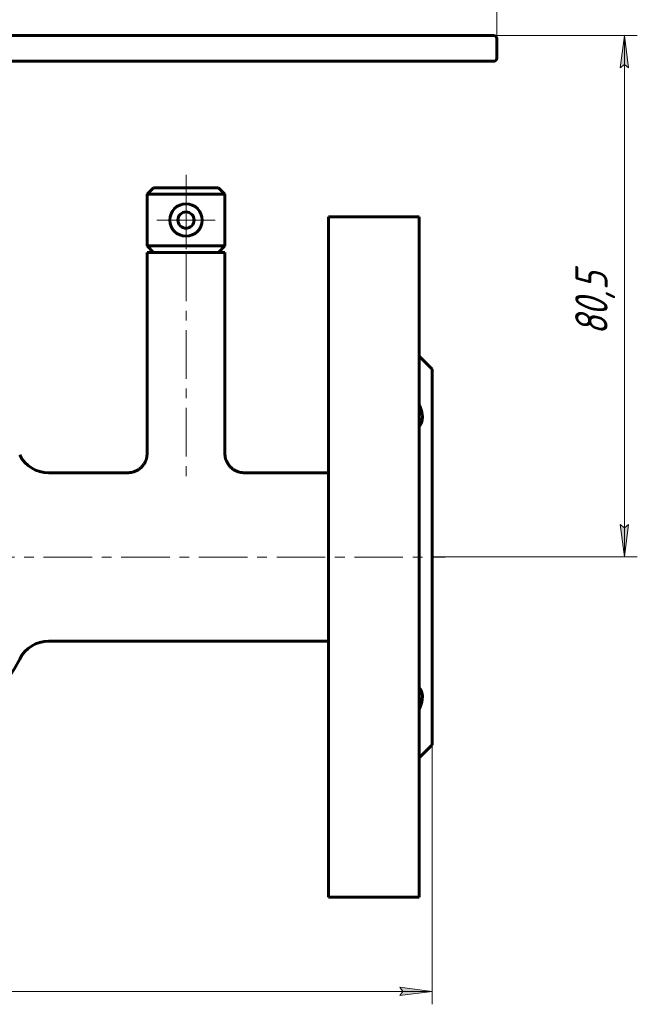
# Model space of a CAD drawing. Header units: millimetres. Extents: x 0 to 594, y 0 to 420.
# Tile 17 of 19: x 243 to 339, y 177 to 329. Entities that reach past the tile are written whole.
import ezdxf

# ---------------------------------------------------------------- set-up
doc = ezdxf.new("R2010")
doc.units = ezdxf.units.MM
for name, pattern in [('K5LT_AXLED', [12, 7.5, -1.5, 1.5, -1.5]), ('K5LT_BASIC', [0]), ('K5LT_THIN', [0])]:
    doc.linetypes.add(name, pattern=pattern)
doc.layers.add('Системный слой', color=7, linetype='Continuous')
doc.layers.add('Системный слой (1)', color=7, linetype='Continuous', true_color=0x6c6c6c)
doc.styles.add('KDIMTEXTSTYLE', font='GOST_AU.SHX', dxfattribs={"width": 0.96, "oblique": 15, "height": 5})
doc.styles.add('KTEXTSTYLE', font='GOST_AU.SHX', dxfattribs={"width": 0.96, "height": 5})
doc.dimstyles.new('KDIMSTYLE (1.00)', dxfattribs={"dimtxt": 5, "dimasz": 1, "dimexe": 2, "dimexo": 0, "dimgap": 1, "dimtad": 1, "dimtxsty": 'KDIMTEXTSTYLE', "dimsah": 1, "dimcen": 0, "dimdle": 1, "dimadec": 0, "dimazin": 0, "dimtfac": 0.667, "dimtmove": 0, "dimatfit": 3, "dimfxl": 1, "dimtvp": 1, "dimtolj": 1, "dimtzin": 0, "dimarcsym": 0})

# ---------------------------------------------------------------- blocks, each defined once
blk = doc.blocks.new('U1')
at = {"layer": 'Системный слой (1)', "color": 150, "linetype": 'K5LT_BASIC', "lineweight": 60, "true_color": 0x0080ff}
for p, q in [((304.9, 246.41), (304.9, 298.91)), ((304.9, 193.91), (304.9, 246.41))]:
    blk.add_line(p, q, dxfattribs=at)
blk = doc.blocks.new('U4')
at = {"layer": 'Системный слой (1)', "color": 150, "linetype": 'K5LT_BASIC', "lineweight": 60, "true_color": 0x0080ff}
for p, q in [((259.9, 259.41), (247.68, 259.41)), ((290.9, 259.41), (277.9, 259.41))]:
    blk.add_line(p, q, dxfattribs=at)
blk = doc.blocks.new('U5')
at = {"layer": 'Системный слой (1)', "color": 150, "linetype": 'K5LT_BASIC', "lineweight": 60, "true_color": 0x0080ff}
for p, q in [((290.9, 246.41), (290.9, 298.91)), ((290.9, 193.91), (290.9, 246.41))]:
    blk.add_line(p, q, dxfattribs=at)
blk = doc.blocks.new('U7')
at = {"layer": 'Системный слой (1)', "color": 150, "linetype": 'K5LT_BASIC', "lineweight": 60, "true_color": 0x0080ff}
for p, q in [((306.9, 246.41), (306.9, 275.41)), ((306.9, 217.41), (306.9, 246.41))]:
    blk.add_line(p, q, dxfattribs=at)
blk = doc.blocks.new('D0')
at = {"layer": 'Системный слой (1)'}
for points in [[(61.4, 179.37), (61.9, 180.03), (56.9, 179.37), (61.9, 178.72)], [(301.9, 178.72), (306.9, 179.37), (301.9, 180.03), (302.4, 179.37)]]:
    blk.add_hatch(color=7, dxfattribs=at).paths.add_polyline_path(points)
at = {"layer": 'Системный слой (1)', "color": 7, "linetype": 'K5LT_THIN', "lineweight": 18}
for p, q in [((56.9, 217.41), (56.9, 177.37)), ((306.9, 217.41), (306.9, 177.37)), ((56.9, 179.37), (61.9, 180.03)), ((61.9, 178.72), (56.9, 179.37)), ((56.9, 179.37), (306.9, 179.37)), ((61.9, 180.03), (61.4, 179.37)), ((61.4, 179.37), (61.9, 178.72)), ((302.4, 179.37), (301.9, 180.03)), ((301.9, 180.03), (306.9, 179.37)), ((306.9, 179.37), (301.9, 178.72)), ((301.9, 178.72), (302.4, 179.37))]:
    blk.add_line(p, q, dxfattribs=at)
blk.add_wipeout([(173.51, 180.37), (173.51, 187.76), (189.61, 187.76), (189.61, 180.37)]).dxf.layer = 'Системный слой (1)'
at = {"layer": 'Системный слой (1)', "color": 7, "char_height": 5, "attachment_point": 1, "style": 'KTEXTSTYLE'}
for s, insert in [('\\H5.0;\\W1.000;\\Q15;\\Q15;\\W0.965;250', (173.51, 186.96)), ('\\H5.0;\\W1.000;\\Q15;\\Q15;\\W0.965;±', (182.64, 186.96)), ('\\H5.0;\\W1.000;\\Q15;\\Q15;\\W0.965;3', (185.55, 186.96))]:
    blk.add_mtext(s, dxfattribs=dict(at, insert=insert))
blk = doc.blocks.new('KDIMARROW_01')
at = {"layer": 'Системный слой'}
blk.add_hatch(color=0, dxfattribs=at).paths.add_polyline_path([(0, 0), (-5, 0.66), (-4.5, 0), (-5, -0.66)])
at = {"layer": 'Системный слой', "color": 0, "linetype": 'K5LT_THIN', "lineweight": 18}
for p, q in [((-4.5, 0), (-5, 0.66)), ((-5, 0.66), (0, 0)), ((0, 0), (-5, -0.66)), ((-5, -0.66), (-4.5, 0))]:
    blk.add_line(p, q, dxfattribs=at)
at = {"layer": 'Системный слой (1)', "color": 0, "linetype": 'K5LT_THIN', "lineweight": 18}
blk.add_line((427.72, 246.41), (426.72, 246.41), dxfattribs=at)
blk = doc.blocks.new('D1')
at = {"layer": 'Системный слой (1)'}
for points in [[(186.4, 335.39), (186.9, 336.05), (181.9, 335.39), (186.9, 334.73)], [(316.9, 335.39), (311.9, 336.05), (312.4, 335.39), (311.9, 334.73)]]:
    blk.add_hatch(color=7, dxfattribs=at).paths.add_polyline_path(points)
at = {"layer": 'Системный слой (1)', "color": 7, "linetype": 'K5LT_THIN', "lineweight": 18}
for p, q in [((181.9, 311.41), (181.9, 337.39)), ((316.9, 326.41), (316.9, 337.39)), ((181.9, 335.39), (186.9, 336.05)), ((186.9, 336.05), (186.4, 335.39)), ((312.4, 335.39), (311.9, 336.05)), ((311.9, 336.05), (316.9, 335.39)), ((186.9, 334.73), (181.9, 335.39)), ((316.9, 335.39), (181.9, 335.39)), ((186.4, 335.39), (186.9, 334.73)), ((316.9, 335.39), (311.9, 334.73)), ((311.9, 334.73), (312.4, 335.39))]:
    blk.add_line(p, q, dxfattribs=at)
blk.add_wipeout([(244.59, 336.39), (244.59, 343.77), (253.83, 343.77), (253.83, 336.39)]).dxf.layer = 'Системный слой (1)'
at = {"layer": 'Системный слой (1)', "color": 7, "insert": (244.59, 342.98), "char_height": 5, "attachment_point": 1, "style": 'KTEXTSTYLE'}
blk.add_mtext('\\H5.0;\\W1.000;\\Q15;\\Q15;\\W0.965;135', dxfattribs=at)
blk = doc.blocks.new('D2')
at = {"layer": 'Системный слой (1)'}
for points in [[(337.25, 321.91), (336.59, 326.91), (335.93, 321.91), (336.59, 322.41)], [(336.59, 246.41), (337.25, 251.41), (336.59, 250.91), (335.93, 251.41)]]:
    blk.add_hatch(color=7, dxfattribs=at).paths.add_polyline_path(points)
at = {"layer": 'Системный слой (1)', "color": 7, "linetype": 'K5LT_THIN', "lineweight": 18}
for p, q in [((306.9, 326.91), (338.59, 326.91)), ((335.93, 321.91), (336.59, 326.91)), ((336.59, 326.91), (337.25, 321.91)), ((336.59, 326.91), (336.59, 246.41)), ((336.59, 322.41), (335.93, 321.91)), ((337.25, 321.91), (336.59, 322.41)), ((336.59, 246.41), (335.93, 251.41)), ((335.93, 251.41), (336.59, 250.91)), ((336.59, 250.91), (337.25, 251.41)), ((337.25, 251.41), (336.59, 246.41)), ((306.9, 246.41), (338.59, 246.41))]:
    blk.add_line(p, q, dxfattribs=at)
blk.add_wipeout([(335.59, 280.66), (328.21, 280.66), (328.21, 292.18), (335.59, 292.18)]).dxf.layer = 'Системный слой (1)'
at = {"layer": 'Системный слой (1)', "color": 7, "insert": (329, 280.66), "char_height": 5, "attachment_point": 1, "rotation": 90, "style": 'KTEXTSTYLE'}
blk.add_mtext('\\H5.0;\\W1.000;\\Q15;\\Q15;\\W0.965;80,5', dxfattribs=at)
blk = doc.blocks.new('U39')
at = {"layer": 'Системный слой (1)', "color": 30, "linetype": 'K5LT_AXLED', "lineweight": 18, "true_color": 0xff8000}
for q in [(268.9, 302.91), (264.4, 298.41), (273.4, 298.41), (268.9, 293.91)]:
    blk.add_line((268.9, 298.41), q, dxfattribs=at)

msp = doc.modelspace()

# ---------------------------------------------------------------- linework, layer by layer
at = {"layer": 'Системный слой (1)', "color": 150, "linetype": 'K5LT_BASIC', "lineweight": 60, "true_color": 0x0080ff}
for p, q in [((236.898, 326.909), (306.898, 326.909)), ((306.898, 326.909), (316.398, 326.909)), ((316.898, 326.409), (316.898, 323.409)), ((306.898, 322.909), (236.898, 322.909)), ((316.398, 322.909), (306.898, 322.909)), ((263.898, 303.409), (262.898, 302.409)), ((262.898, 302.409), (274.898, 302.409)), ((262.898, 302.409), (262.898, 294.409)), ((263.898, 303.409), (273.898, 303.409)), ((273.898, 303.409), (274.898, 302.409)), ((274.898, 302.409), (274.898, 294.409)), ((304.898, 298.909), (290.898, 298.909)), ((263.898, 293.409), (262.898, 294.409)), ((262.898, 294.409), (274.898, 294.409)), ((262.898, 293.409), (262.898, 262.409)), ((262.898, 293.409), (274.898, 293.409)), ((273.898, 293.409), (274.898, 294.409)), ((274.898, 293.409), (274.898, 262.409)), ((306.898, 275.409), (304.898, 277.409)), ((290.898, 233.409), (247.678, 233.409)), ((306.898, 217.409), (304.898, 215.409)), ((304.898, 193.909), (290.898, 193.909))]:
    msp.add_line(p, q, dxfattribs=at)
at = {"layer": 'Системный слой (1)', "color": 30, "linetype": 'K5LT_AXLED', "lineweight": 18, "true_color": 0xff8000}
msp.add_line((268.898, 305.409), (268.898, 257.638), dxfattribs=at)
at = {"layer": 'Системный слой (1)', "color": 150, "linetype": 'K5LT_BASIC', "lineweight": 60, "true_color": 0x0080ff}
for centre, radius, start, end in [((316.398, 326.409), 0.5, 0, 90), ((316.398, 323.409), 0.5, 270, 0), ((268.898, 298.409), 2.5, 0, 180), ((268.898, 298.409), 1.25, 0, 180), ((268.898, 298.409), 2.5, 180, 0), ((268.898, 298.409), 1.25, 180, 0), ((247.678, 264.409), 5, 206.74368, 270), ((247.678, 228.409), 5, 90, 153.25632), ((220.888, 241.909), 25, 270, 333.25632)]:
    msp.add_arc(centre, radius, start, end, dxfattribs=at)
for points, knots in [([(304.898, 269.935), (304.999, 269.71), (305.087, 269.489), (305.233, 269.055), (305.291, 268.841), (305.372, 268.42), (305.394, 268.219), (305.401, 267.839), (305.386, 267.659), (305.32, 267.332), (305.273, 267.188), (305.15, 266.924), (305.075, 266.805), (304.973, 266.679), (304.944, 266.645), (304.914, 266.613), (304.898, 266.596)], [0.0005234, 0.0005234, 0.0005234, 0.0005234, 0.7952599, 0.7952599, 1.5905198, 1.5905198, 2.3915972, 2.3915972, 3.1926746, 3.1926746, 3.9402758, 3.9402758, 4.687877, 4.687877, 4.8084762, 4.9285522, 4.9285522, 4.9285522, 4.9285522]), ([(262.898, 262.409), (262.898, 262.277), (262.889, 262.144), (262.854, 261.879), (262.827, 261.746), (262.755, 261.484), (262.71, 261.353), (262.6, 261.099), (262.536, 260.974), (262.39, 260.733), (262.309, 260.617), (262.129, 260.398), (262.031, 260.295), (261.822, 260.102), (261.711, 260.014), (261.476, 259.854), (261.353, 259.782), (261.1, 259.657), (260.969, 259.603), (260.704, 259.516), (260.569, 259.482), (260.3, 259.433), (260.165, 259.418), (259.986, 259.41), (259.942, 259.409), (259.898, 259.409)], [0, 0, 0, 0, 1.5209329, 1.5209329, 3.0652732, 3.0652732, 4.6401413, 4.6401413, 6.2437353, 6.2437353, 7.8644809, 7.8644809, 9.4910406, 9.4910406, 11.1180214, 11.1180214, 12.7432681, 12.7432681, 14.355863, 14.355863, 15.9436179, 15.9436179, 17.4982106, 17.4982106, 17.9986338, 17.9986338, 17.9986338, 17.9986338]), ([(274.898, 262.409), (274.898, 262.277), (274.907, 262.144), (274.942, 261.879), (274.969, 261.747), (275.041, 261.485), (275.086, 261.355), (275.195, 261.1), (275.259, 260.975), (275.405, 260.734), (275.487, 260.618), (275.667, 260.399), (275.764, 260.295), (275.974, 260.103), (276.085, 260.014), (276.32, 259.854), (276.443, 259.782), (276.696, 259.657), (276.827, 259.603), (277.092, 259.516), (277.227, 259.482), (277.496, 259.433), (277.631, 259.418), (277.81, 259.41), (277.854, 259.409), (277.898, 259.409)], [0, 0, 0, 0, 1.5189625, 1.5189625, 3.0608696, 3.0608696, 4.6340661, 4.6340661, 6.237928, 6.237928, 7.8598506, 7.8598506, 9.4876, 9.4876, 11.1156719, 11.1156719, 12.7423703, 12.7423703, 14.3559851, 14.3559851, 15.9432844, 15.9432844, 17.4952193, 17.4952193, 17.9986351, 17.9986351, 17.9986351, 17.9986351]), ([(304.898, 226.221), (304.999, 226.115), (305.087, 225.996), (305.233, 225.73), (305.291, 225.583), (305.372, 225.256), (305.394, 225.081), (305.401, 224.709), (305.386, 224.511), (305.32, 224.108), (305.273, 223.909), (305.15, 223.504), (305.075, 223.297), (304.973, 223.053), (304.944, 222.985), (304.914, 222.917), (304.898, 222.883)], [0.0005234, 0.0005234, 0.0005234, 0.0005234, 0.7952599, 0.7952599, 1.5905198, 1.5905198, 2.3915972, 2.3915972, 3.1926746, 3.1926746, 3.9402758, 3.9402758, 4.687877, 4.687877, 4.8084762, 4.9285522, 4.9285522, 4.9285522, 4.9285522])]:
    msp.add_open_spline(points, degree=3, knots=knots, dxfattribs=at)

# ---------------------------------------------------------------- block references
at = {"layer": 'Системный слой (1)'}
for name in ['U39', 'U5', 'U1', 'U7', 'U4']:
    msp.add_blockref(name, (0, 0), dxfattribs=at)

# ---------------------------------------------------------------- next in the draw order: dimensions: what is measured, and where the dimension line sits
at = {"layer": 'Системный слой (1)', "color": 7}
for base, p1, p2, override, picture, middle in [((316.898, 335.389), (181.898, 311.409), (316.898, 326.409), {"dimexo": 0, "dimpost": '\\H5.0;\\W0.965;\\Q15;<>', "dimblk1": 'KDIMARROW_01', "dimblk2": 'KDIMARROW_01', "dimse1": 0, "dimse2": 0, "dimclrt": 7, "dimtol": 1, "dimtp": 0, "dimtm": 0, "dimtdec": 5, "dimtolj": 1}, 'D1', (249.398, 335.389)), ((56.898, 179.374), (306.898, 217.409), (56.898, 217.409), {"dimexo": 0, "dimpost": '\\H5.0;\\W0.965;\\Q15;<>', "dimblk1": 'KDIMARROW_01', "dimblk2": 'KDIMARROW_01', "dimse1": 0, "dimse2": 0, "dimclrt": 7, "dimtol": 1, "dimtp": 3, "dimtm": 3, "dimtdec": 5, "dimtolj": 1}, 'D0', (181.898, 179.374))]:
    dim = msp.add_linear_dim(base=base, p1=p1, p2=p2, dimstyle='KDIMSTYLE (1.00)', override=override, dxfattribs=at)
    dim.commit()
    dim.dimension.update_dxf_attribs({"geometry": picture, "text_midpoint": middle, "dimtype": 160})

# ---------------------------------------------------------------- next in the draw order: dimensions: what is measured, and where the dimension line sits
dim = msp.add_linear_dim(base=(336.588, 326.909), p1=(306.898, 246.409), p2=(306.898, 326.909), angle=90, dimstyle='KDIMSTYLE (1.00)', override={"dimexo": 0, "dimpost": '\\H5.0;\\W0.965;\\Q15;<>', "dimblk1": 'KDIMARROW_01', "dimblk2": 'KDIMARROW_01', "dimse1": 0, "dimse2": 0, "dimclrt": 7, "dimtol": 1, "dimtp": 0, "dimtm": 0, "dimtdec": 5, "dimtolj": 1}, dxfattribs=at)
dim.commit()
dim.dimension.update_dxf_attribs({"geometry": 'D2', "text_midpoint": (336.588, 286.659), "dimtype": 160})

# ---------------------------------------------------------------- next in the draw order: linework, layer by layer
at = {"layer": 'Системный слой (1)', "color": 30, "linetype": 'K5LT_AXLED', "lineweight": 18, "true_color": 0xff8000}
msp.add_line((54.898, 246.409), (308.898, 246.409), dxfattribs=at)

doc.saveas('drawing.dxf')
